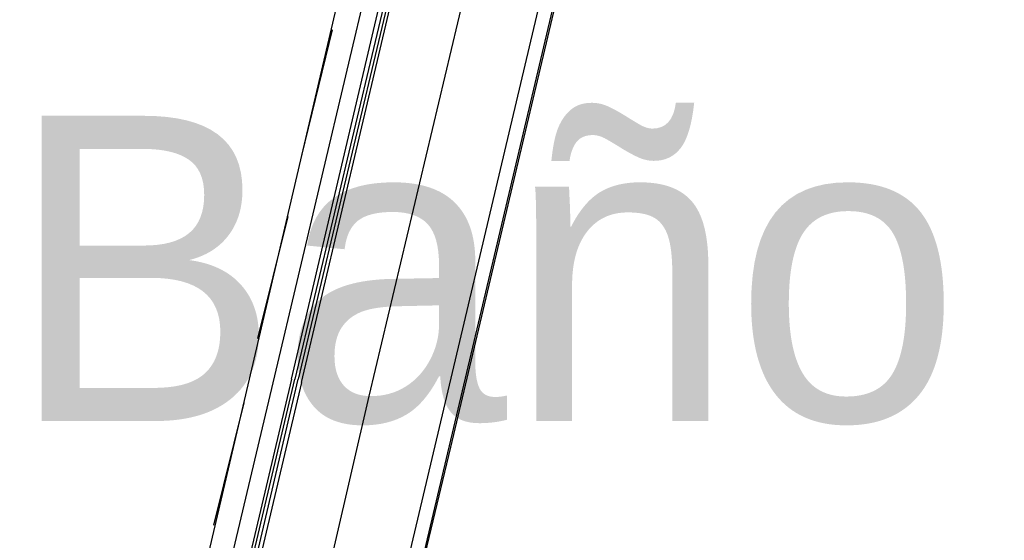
# Model space of a CAD drawing. Header units: feet. Extents: x -79 to 198, y -22 to 181.
# Tile 128 of 256: x 113.37 to 117.24, y 62.09 to 64.14. Entities that reach past the tile are written whole.
import ezdxf
from ezdxf.enums import TextEntityAlignment as Align

# ---------------------------------------------------------------- set-up
doc = ezdxf.new("R2010")
doc.units = ezdxf.units.FT
doc.layers.add('A-LINEA', color=7, linetype='CONTINUOUS')
doc.layers.add('A-NOMBRE-ESPACIO', color=2, linetype='CONTINUOUS')

msp = doc.modelspace()

# ---------------------------------------------------------------- linework, layer by layer
at = {"layer": 'A-LINEA'}
for p, q in [((121.8, 90.9511), (114.5867, 60.4578)), ((113.8667, 60.9778), (115.4933, 67.9244)), ((114.6133, 60.8044), (116.2533, 67.7378)), ((114.6, 64.0978), (114.48, 63.6044)), ((114.4267, 63.3644), (114.3067, 62.8844)), ((114.3733, 62.7378), (113.9867, 61.1111)), ((114.2533, 62.6311), (114.1333, 62.1511))]:
    msp.add_line(p, q, dxfattribs=at)
for points in [[(118.2, 75.6978), (115.0667, 62.4578), (114.5867, 60.4578), (117.1867, 59.8444), (117, 59.0311), (123.76, 57.4311), (119.2267, 38.2978), (126.2667, 36.6311)], [(114.44, 62.7244), (114.8267, 64.3644), (114.84, 64.3511), (114.4533, 62.7244)], [(114.48, 62.7111), (114.8667, 64.3511), (114.8533, 64.3511), (114.4667, 62.7244)], [(114.7733, 64.3111), (114.7733, 64.2978), (114.7467, 64.3111), (114.3733, 62.7378)], [(114.3333, 60.8711), (114.7467, 62.6578), (115.12, 64.2311)], [(114.44, 62.7244), (114.04, 61.0311), (114.0533, 61.0178), (114.0533, 61.0311), (114.4533, 62.7244)], [(114.48, 62.7111), (114.08, 61.0178), (114.0667, 61.0178), (114.4667, 62.7244)]]:
    msp.add_lwpolyline(points, dxfattribs=at)

# ---------------------------------------------------------------- texts
at = {"layer": 'A-NOMBRE-ESPACIO'}
msp.add_text('Baño', height=1.2, dxfattribs=at).set_placement((115.2, 62.56), align=Align.CENTER)

doc.saveas('drawing.dxf')
